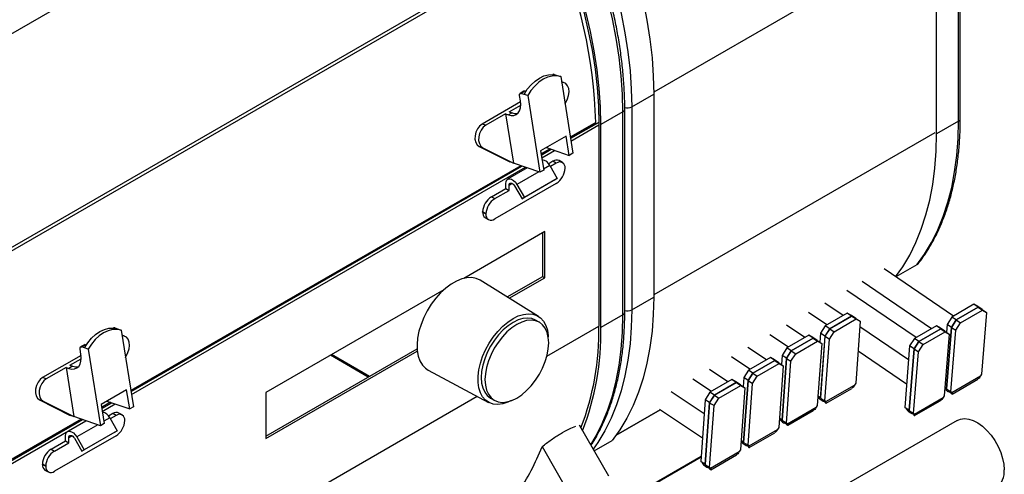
# Model space of a CAD drawing. Header units: millimetres. Extents: x 12 to 1764, y -1111 to 524.
# Tile 11 of 15: x 1397 to 1714, y -637 to -490. Entities that reach past the tile are written whole.
import ezdxf

# ---------------------------------------------------------------- set-up
doc = ezdxf.new("R2010")
doc.units = ezdxf.units.MM

msp = doc.modelspace()

# ---------------------------------------------------------------- linework, layer by layer
at = {"color": 7, "linetype": 'Continuous', "lineweight": 25}
for p, q in [((1360.57, -514.19), (1492.8, -437.86)), ((1698.94, -522.98), (1698.94, -457.65)), ((1699.53, -522.16), (1699.53, -456.84)), ((1691.87, -527.06), (1691.87, -461.74)), ((1377.65, -573.14), (1568.57, -462.93)), ((1569.08, -463.8), (1378.16, -574.02)), ((1568.5, -507.91), (1568.42, -507.95)), ((1568.85, -507.9), (1569.76, -508.2)), ((1569.76, -508.2), (1570.93, -508.61)), ((1570.93, -508.61), (1574.87, -533.29)), ((1572.04, -510.56), (1571.2, -510.28)), ((1557.98, -516.42), (1557.7, -514.66)), ((1559.09, -513.34), (1557.89, -514.03)), ((1559.45, -513.32), (1558.25, -514.02)), ((1559.15, -514.33), (1558.25, -514.02)), ((1560.33, -514.73), (1559.15, -514.33)), ((1559.7, -513.41), (1559.45, -513.32)), ((1560.33, -514.73), (1564.26, -539.41)), ((1572.34, -517.42), (1573.09, -515.79)), ((1593.8, -518.35), (1600.87, -514.27)), ((1600.87, -514.27), (1600.87, -579.59)), ((1558.02, -516.76), (1545.67, -523.89)), ((1554.41, -519.93), (1558.07, -517.81)), ((1591.55, -584.49), (1591.55, -519.17)), ((1593.8, -518.35), (1593.8, -583.68)), ((1553.21, -520.62), (1546.84, -524.29)), ((1553.21, -520.62), (1555.74, -536.48)), ((1553.21, -520.62), (1554.11, -520.93)), ((1555.31, -520.23), (1554.11, -520.93)), ((1554.41, -519.93), (1555.31, -520.23)), ((1590.97, -519.99), (1583.9, -524.07)), ((1590.97, -585.31), (1590.97, -519.99)), ((1546.84, -524.29), (1545.67, -523.89)), ((1574.09, -528.42), (1582.03, -523.83)), ((1583.19, -523.33), (1574.11, -528.57)), ((1583.19, -523.66), (1583.19, -588.98)), ((1583.9, -589.39), (1583.9, -524.07)), ((1698.94, -522.98), (1691.87, -527.06)), ((1572.68, -527.81), (1564.48, -532.55)), ((1573.66, -533.98), (1572.68, -527.81)), ((1545.87, -531.5), (1544.69, -531.1)), ((1544.69, -531.1), (1554.56, -536.08)), ((1545.87, -531.5), (1555.74, -536.48)), ((1564.69, -533.85), (1567.89, -532)), ((1566.35, -531.47), (1573.66, -533.98)), ((1564.48, -532.55), (1565.46, -538.72)), ((1574.87, -533.29), (1573.66, -533.98)), ((1432.67, -610.06), (1558.48, -537.43)), ((1560.16, -538), (1553.87, -541.64)), ((1555.74, -536.48), (1554.56, -536.08)), ((1564.26, -539.41), (1555.74, -536.48)), ((1568.46, -535.86), (1567.08, -536.66)), ((1567.47, -537.25), (1569.85, -541.37)), ((1569.52, -536.48), (1567.65, -537.55)), ((1569.52, -536.48), (1568.46, -535.86)), ((1571.51, -536.28), (1570.45, -535.67)), ((1572.34, -538.11), (1572.34, -538.12)), ((1569.85, -541.37), (1559.25, -547.49)), ((1565.46, -538.72), (1564.26, -539.41)), ((1569.1, -541.8), (1569.85, -541.37)), ((1548.64, -547.3), (1553.25, -544.64)), ((1569.52, -543.01), (1549.7, -554.45)), ((1553.25, -544.64), (1553.25, -543.01)), ((1553.25, -544.64), (1554.31, -545.26)), ((1554.31, -545.26), (1554.31, -543.62)), ((1556.12, -543.8), (1558.5, -547.92)), ((1556.87, -543.37), (1559.25, -547.49)), ((1569.1, -541.8), (1558.5, -547.92)), ((1548.64, -547.3), (1549.7, -547.91)), ((1549.7, -547.91), (1554.31, -545.26)), ((1558.5, -547.92), (1559.25, -547.49)), ((1546.88, -552.8), (1545.82, -552.19)), ((1545.82, -552.21), (1545.82, -552.19)), ((1545.82, -552.21), (1546.88, -552.82)), ((1546.65, -554.03), (1547.71, -554.64)), ((1546.88, -552.8), (1546.88, -552.82)), ((1565.87, -558.51), (1539.76, -573.58)), ((1565.16, -572.96), (1565.16, -558.92)), ((1565.87, -573.37), (1565.87, -558.51)), ((1685.58, -569.23), (1678.83, -573.13)), ((1553.7, -579.58), (1565.16, -572.96)), ((1554.38, -580), (1565.87, -573.37)), ((1565.16, -572.96), (1565.87, -573.37)), ((1697.34, -585.71), (1675.01, -570.53)), ((1678.05, -572.6), (1678.08, -572.58)), ((1563.76, -585.82), (1545.03, -574.19)), ((1690.26, -589.79), (1667.94, -574.61)), ((1533.29, -577.32), (1476.06, -610.35)), ((1593.8, -583.68), (1600.87, -579.59)), ((1685.32, -592.65), (1662.99, -577.47)), ((1661.81, -585.56), (1655.92, -581.55)), ((1703.86, -581.94), (1696.79, -586.03)), ((1705.27, -582.9), (1698.19, -586.98)), ((1698.21, -586.99), (1705.28, -582.91)), ((1705.27, -582.9), (1703.86, -581.94)), ((1705.15, -582.68), (1703.86, -581.94)), ((1706.55, -583.64), (1705.15, -582.68)), ((1706.55, -583.64), (1705.27, -582.9)), ((1705.28, -582.91), (1706.69, -583.87)), ((1705.28, -582.91), (1706.57, -583.65)), ((1590.97, -585.31), (1583.9, -589.39)), ((1656.59, -588.57), (1650.63, -584.58)), ((1663.16, -584.78), (1656.09, -588.86)), ((1664.57, -585.72), (1657.5, -589.8)), ((1657.52, -589.81), (1664.59, -585.73)), ((1664.57, -585.72), (1663.16, -584.78)), ((1664.47, -585.53), (1663.16, -584.78)), ((1665.88, -586.47), (1664.47, -585.53)), ((1665.88, -586.47), (1664.57, -585.72)), ((1664.59, -585.73), (1666, -586.67)), ((1664.59, -585.73), (1665.89, -586.48)), ((1696.79, -586.03), (1695.25, -588.4)), ((1698.19, -586.98), (1696.79, -586.03)), ((1699.62, -587.95), (1706.69, -583.87)), ((1707.98, -584.61), (1706.38, -604.43)), ((1706.55, -583.64), (1706.55, -583.64)), ((1706.57, -583.65), (1707.98, -584.61)), ((1706.69, -583.87), (1707.98, -584.61)), ((1564.06, -587.73), (1562.86, -587.03)), ((1649.52, -592.65), (1643.56, -588.66)), ((1656.09, -588.86), (1654.57, -591.24)), ((1657.5, -589.8), (1656.09, -588.86)), ((1658.93, -590.76), (1666, -586.67)), ((1667.3, -587.42), (1665.87, -607.35)), ((1665.88, -586.47), (1665.88, -586.47)), ((1665.89, -586.48), (1667.3, -587.42)), ((1666, -586.67), (1667.3, -587.42)), ((1682.86, -599.87), (1667.17, -589.2)), ((1691.84, -588.88), (1684.76, -592.97)), ((1693.24, -589.84), (1691.84, -588.88)), ((1693.12, -589.62), (1691.84, -588.88)), ((1695.25, -588.4), (1695.04, -590.93)), ((1696.65, -589.36), (1695.25, -588.4)), ((1698.19, -586.98), (1696.65, -589.36)), ((1696.67, -589.36), (1698.21, -586.99)), ((1698.08, -590.32), (1699.62, -587.95)), ((1698.21, -586.99), (1699.62, -587.95)), ((1427.07, -589.55), (1427, -589.59)), ((1427.43, -589.54), (1428.33, -589.85)), ((1428.33, -589.85), (1429.51, -590.25)), ((1429.51, -590.25), (1433.45, -614.93)), ((1430.62, -592.21), (1429.78, -591.92)), ((1644.22, -595.72), (1638.26, -591.73)), ((1650.79, -591.92), (1643.72, -596)), ((1652.2, -592.87), (1650.79, -591.92)), ((1652.09, -592.67), (1650.79, -591.92)), ((1654.57, -591.24), (1654.36, -594.18)), ((1655.98, -592.18), (1654.55, -612.11)), ((1654.56, -612.12), (1655.99, -592.19)), ((1655.98, -592.18), (1654.57, -591.24)), ((1657.5, -589.8), (1655.98, -592.18)), ((1655.99, -592.19), (1657.52, -589.81)), ((1655.99, -592.19), (1657.4, -593.14)), ((1657.4, -593.14), (1658.93, -590.76)), ((1657.52, -589.81), (1658.93, -590.76)), ((1693.24, -589.84), (1686.17, -593.92)), ((1686.19, -593.93), (1693.26, -589.85)), ((1687.6, -594.89), (1694.67, -590.81)), ((1694.53, -590.58), (1693.12, -589.62)), ((1694.53, -590.58), (1693.24, -589.84)), ((1693.26, -589.85), (1694.67, -590.81)), ((1693.26, -589.85), (1694.55, -590.59)), ((1695.96, -591.55), (1694.36, -611.37)), ((1694.53, -590.58), (1694.53, -590.58)), ((1694.55, -590.59), (1695.96, -591.55)), ((1694.67, -590.81), (1695.96, -591.55)), ((1696.65, -589.36), (1695.06, -609.17)), ((1695.07, -609.18), (1696.67, -589.36)), ((1696.48, -610.14), (1698.08, -590.32)), ((1696.67, -589.36), (1698.08, -590.32)), ((1417.67, -594.98), (1416.47, -595.67)), ((1418.03, -594.96), (1416.83, -595.66)), ((1418.28, -595.05), (1418.03, -594.96)), ((1652.2, -592.87), (1645.13, -596.95)), ((1645.14, -596.96), (1652.21, -592.88)), ((1646.55, -597.9), (1653.62, -593.82)), ((1653.5, -593.61), (1652.09, -592.67)), ((1653.5, -593.61), (1652.2, -592.87)), ((1652.21, -592.88), (1653.62, -593.82)), ((1652.21, -592.88), (1653.52, -593.62)), ((1653.5, -593.61), (1653.5, -593.61)), ((1654.93, -594.57), (1653.5, -614.5)), ((1653.52, -593.62), (1654.93, -594.57)), ((1653.62, -593.82), (1654.93, -594.57)), ((1655.97, -613.07), (1657.4, -593.14)), ((1683.23, -595.34), (1681.63, -615.16)), ((1684.76, -592.97), (1683.23, -595.34)), ((1684.63, -596.29), (1683.23, -595.34)), ((1686.17, -593.92), (1684.63, -596.29)), ((1684.65, -596.3), (1686.19, -593.93)), ((1686.17, -593.92), (1684.76, -592.97)), ((1686.06, -597.26), (1687.6, -594.89)), ((1686.19, -593.93), (1687.6, -594.89)), ((1416.6, -598.4), (1404.24, -605.53)), ((1416.55, -598.07), (1416.27, -596.3)), ((1417.73, -595.97), (1416.83, -595.66)), ((1418.91, -596.37), (1417.73, -595.97)), ((1418.91, -596.37), (1422.84, -621.05)), ((1430.92, -599.06), (1431.67, -597.43)), ((1476.06, -624.39), (1524.73, -596.3)), ((1476.06, -625.21), (1524.8, -597.07)), ((1509.02, -605.37), (1496.86, -598.35)), ((1637.15, -599.8), (1631.19, -595.81)), ((1642.19, -598.38), (1641.98, -601.33)), ((1643.72, -596), (1642.19, -598.38)), ((1643.6, -599.33), (1642.19, -598.38)), ((1645.13, -596.95), (1643.6, -599.33)), ((1643.62, -599.34), (1645.14, -596.96)), ((1645.13, -596.95), (1643.72, -596)), ((1645.03, -600.28), (1646.55, -597.9)), ((1645.14, -596.96), (1646.55, -597.9)), ((1682.24, -607.64), (1666.61, -597.02)), ((1684.63, -596.29), (1683.04, -616.11)), ((1683.05, -616.12), (1684.65, -596.3)), ((1684.46, -617.08), (1686.06, -597.26)), ((1684.65, -596.3), (1686.06, -597.26)), ((1413.89, -601.88), (1412.69, -602.57)), ((1412.99, -601.57), (1416.65, -599.45)), ((1412.99, -601.57), (1413.89, -601.88)), ((1631.84, -602.86), (1625.88, -598.87)), ((1638.42, -599.07), (1631.34, -603.15)), ((1639.83, -600.01), (1632.75, -604.09)), ((1632.77, -604.1), (1639.84, -600.02)), ((1634.18, -605.04), (1641.25, -600.96)), ((1639.83, -600.01), (1638.42, -599.07)), ((1639.72, -599.81), (1638.42, -599.07)), ((1641.13, -600.76), (1639.72, -599.81)), ((1641.13, -600.76), (1639.83, -600.01)), ((1639.84, -600.02), (1641.25, -600.96)), ((1639.84, -600.02), (1641.14, -600.77)), ((1642.55, -601.71), (1641.12, -621.64)), ((1641.13, -600.76), (1641.13, -600.76)), ((1641.14, -600.77), (1642.55, -601.71)), ((1641.25, -600.96), (1642.55, -601.71)), ((1643.6, -599.33), (1642.17, -619.26)), ((1642.19, -619.27), (1643.62, -599.34)), ((1643.6, -620.21), (1645.03, -600.28)), ((1643.62, -599.34), (1645.03, -600.28)), ((1411.79, -602.26), (1405.42, -605.93)), ((1411.79, -602.26), (1414.31, -618.12)), ((1411.79, -602.26), (1412.69, -602.57)), ((1528.32, -603.13), (1547.76, -613.53)), ((1624.77, -606.94), (1618.81, -602.95)), ((1631.34, -603.15), (1629.82, -605.53)), ((1632.75, -604.09), (1631.23, -606.47)), ((1631.24, -606.48), (1632.77, -604.1)), ((1632.75, -604.09), (1631.34, -603.15)), ((1632.65, -607.42), (1634.18, -605.04)), ((1632.77, -604.1), (1634.18, -605.04)), ((1696.8, -610.33), (1706, -605.02)), ((1706.38, -604.43), (1706, -605.02)), ((1405.42, -605.93), (1404.24, -605.53)), ((1619.47, -610), (1613.51, -606.01)), ((1626.04, -606.21), (1618.97, -610.29)), ((1627.45, -607.15), (1620.38, -611.23)), ((1620.39, -611.24), (1627.47, -607.16)), ((1621.8, -612.19), (1628.88, -608.11)), ((1627.45, -607.15), (1626.04, -606.21)), ((1627.34, -606.96), (1626.04, -606.21)), ((1628.75, -607.9), (1627.34, -606.96)), ((1628.75, -607.9), (1627.45, -607.15)), ((1627.47, -607.16), (1628.88, -608.11)), ((1627.47, -607.16), (1628.77, -607.91)), ((1628.75, -607.9), (1628.75, -607.9)), ((1628.77, -607.91), (1630.18, -608.85)), ((1628.88, -608.11), (1630.18, -608.85)), ((1629.82, -605.53), (1629.61, -608.47)), ((1631.23, -606.47), (1629.8, -626.4)), ((1629.81, -626.41), (1631.24, -606.48)), ((1631.23, -606.47), (1629.82, -605.53)), ((1631.22, -627.35), (1632.65, -607.42)), ((1631.24, -606.48), (1632.65, -607.42)), ((1656.3, -613.25), (1665.49, -607.95)), ((1665.87, -607.35), (1665.49, -607.95)), ((1696.86, -610.83), (1705.12, -606.07)), ((1431.26, -609.45), (1423.06, -614.19)), ((1432.24, -615.62), (1431.26, -609.45)), ((1476.06, -610.35), (1476.06, -625.21)), ((1617.12, -617.24), (1606.44, -610.1)), ((1618.97, -610.29), (1617.44, -612.67)), ((1620.38, -611.23), (1618.85, -613.61)), ((1618.87, -613.62), (1620.39, -611.24)), ((1620.38, -611.23), (1618.97, -610.29)), ((1620.39, -611.24), (1621.8, -612.19)), ((1630.18, -608.85), (1628.75, -628.78)), ((1656.36, -613.77), (1664.6, -609.01)), ((1694.36, -611.37), (1693.98, -611.96)), ((1695.06, -609.17), (1694.56, -608.84)), ((1695.06, -609.17), (1695.07, -609.18)), ((1695.07, -609.18), (1696.48, -610.14)), ((1696.32, -610.31), (1696.34, -610.13)), ((1696.8, -610.33), (1696.48, -610.14)), ((1404.45, -613.14), (1403.27, -612.74)), ((1403.27, -612.74), (1413.14, -617.72)), ((1404.45, -613.14), (1414.31, -618.12)), ((1423.06, -614.19), (1424.04, -620.36)), ((1423.26, -615.49), (1426.47, -613.64)), ((1424.92, -613.11), (1432.24, -615.62)), ((1548.36, -612.15), (1549.57, -612.84)), ((1617.44, -612.67), (1616.01, -632.6)), ((1618.85, -613.61), (1617.42, -633.54)), ((1618.85, -613.61), (1617.44, -612.67)), ((1617.44, -633.55), (1618.87, -613.62)), ((1618.85, -634.5), (1620.28, -614.57)), ((1618.87, -613.62), (1620.28, -614.57)), ((1620.28, -614.57), (1621.8, -612.19)), ((1653.5, -614.5), (1653.11, -615.09)), ((1654.55, -612.11), (1653.71, -611.55)), ((1654.55, -612.11), (1654.56, -612.12)), ((1654.56, -612.12), (1655.97, -613.07)), ((1655.83, -613.26), (1655.84, -613.08)), ((1656.3, -613.25), (1655.97, -613.07)), ((1684.78, -617.27), (1693.98, -611.96)), ((1684.84, -617.77), (1693.09, -613.01)), ((1414.31, -618.12), (1413.14, -617.72)), ((1426.79, -617.15), (1425.41, -617.94)), ((1427.85, -617.76), (1425.99, -618.84)), ((1427.85, -617.76), (1426.79, -617.15)), ((1429.85, -617.56), (1428.79, -616.95)), ((1433.45, -614.93), (1432.24, -615.62)), ((1588.79, -624.12), (1602.95, -615.95)), ((1616.56, -625.06), (1602.71, -615.79)), ((1643.92, -620.4), (1653.11, -615.09)), ((1643.99, -620.91), (1652.23, -616.16)), ((1683.04, -616.11), (1681.63, -615.16)), ((1683.04, -616.11), (1683.05, -616.12)), ((1683.05, -616.12), (1684.46, -617.08)), ((1684.3, -617.25), (1684.32, -617.07)), ((1684.78, -617.27), (1684.46, -617.08)), ((1391.11, -634.05), (1417.06, -619.07)), ((1418.2, -619.46), (1412.2, -622.92)), ((1422.84, -621.05), (1414.31, -618.12)), ((1424.04, -620.36), (1422.84, -621.05)), ((1425.81, -618.53), (1428.19, -622.65)), ((1430.67, -619.39), (1430.67, -619.41)), ((1586.44, -637.28), (1576.96, -620.86)), ((1698.56, -619.32), (1604.98, -673.34)), ((1642.17, -619.26), (1641.33, -618.7)), ((1642.17, -619.26), (1642.19, -619.27)), ((1642.19, -619.27), (1643.6, -620.21)), ((1643.45, -620.41), (1643.47, -620.22)), ((1643.92, -620.4), (1643.6, -620.21)), ((1427.44, -623.08), (1416.83, -629.21)), ((1428.19, -622.65), (1417.58, -628.77)), ((1427.44, -623.08), (1428.19, -622.65)), ((1631.55, -627.54), (1640.74, -622.23)), ((1631.61, -628.06), (1639.85, -623.3)), ((1641.12, -621.64), (1640.74, -622.23)), ((1406.98, -628.59), (1411.58, -625.93)), ((1427.85, -624.29), (1408.04, -635.73)), ((1408.04, -629.2), (1412.64, -626.54)), ((1411.58, -625.93), (1411.58, -624.29)), ((1411.58, -625.93), (1412.64, -626.54)), ((1412.64, -626.54), (1412.64, -624.91)), ((1414.45, -625.09), (1416.83, -629.21)), ((1415.2, -624.65), (1417.58, -628.77)), ((1581.76, -629.16), (1587.5, -625.85)), ((1629.8, -626.4), (1628.96, -625.84)), ((1629.8, -626.4), (1629.81, -626.41)), ((1629.81, -626.41), (1631.22, -627.35)), ((1631.08, -627.55), (1631.1, -627.27)), ((1406.98, -628.59), (1408.04, -629.2)), ((1416.83, -629.21), (1417.58, -628.77)), ((1564.94, -627.79), (1574.42, -644.22)), ((1619.17, -634.68), (1628.37, -629.38)), ((1619.24, -635.2), (1627.48, -630.45)), ((1628.75, -628.78), (1628.37, -629.38)), ((1631.55, -627.54), (1631.22, -627.35)), ((1405.22, -634.08), (1404.16, -633.47)), ((1404.16, -633.49), (1404.16, -633.47)), ((1404.16, -633.49), (1405.22, -634.1)), ((1583.81, -649.74), (1616.12, -631.09)), ((1617.42, -633.54), (1616.01, -632.6)), ((1617.42, -633.54), (1617.44, -633.55)), ((1617.44, -633.55), (1618.85, -634.5)), ((1404.98, -635.31), (1406.04, -635.93)), ((1405.22, -634.08), (1405.22, -634.1)), ((1618.7, -634.69), (1618.72, -634.41)), ((1619.17, -634.68), (1618.85, -634.5))]:
    msp.add_line(p, q, dxfattribs=at)
at = {"color": 8, "linetype": 'Continuous', "lineweight": 25}
for p, q in [((1691.31, -461.41), (1600.87, -513.62)), ((1568.85, -507.9), (1568.71, -507.98)), ((1582.24, -523.36), (1574.04, -528.09)), ((1574.24, -529.34), (1583.19, -524.17)), ((1691.31, -526.73), (1600.87, -578.94)), ((1567.5, -531.87), (1564.63, -533.52)), ((1564.83, -534.77), (1568.99, -532.37)), ((1558.1, -537.29), (1432.62, -609.73)), ((1432.82, -610.98), (1559.58, -537.8)), ((1567.47, -537.25), (1565.42, -538.43)), ((1563.93, -539.3), (1556.87, -543.37)), ((1555.37, -543.01), (1554.31, -543.62)), ((1678.18, -572.49), (1678.02, -572.58)), ((1566.49, -598.62), (1583.19, -588.98)), ((1427.43, -589.54), (1427.28, -589.62)), ((1509.38, -605.16), (1497.21, -598.14)), ((1409.65, -689.17), (1544.08, -611.56)), ((1426.08, -613.51), (1423.21, -615.16)), ((1423.41, -616.41), (1427.56, -614.02)), ((1602.92, -615.93), (1588.83, -624.07)), ((1344.19, -662.15), (1418.16, -619.44)), ((1416.68, -618.94), (1391.32, -633.57)), ((1421.96, -620.75), (1415.2, -624.65)), ((1425.81, -618.53), (1423.92, -619.62)), ((1413.7, -624.29), (1412.64, -624.91)), ((1583.71, -649.57), (1616.14, -630.85))]:
    msp.add_line(p, q, dxfattribs=at)
at = {"color": 7, "linetype": 'Continuous', "lineweight": 25, "flags": 128}
for points in [[(1587.5, -452.58), (1589.99, -458.93), (1592.23, -465.28), (1594.23, -471.63), (1595.98, -477.96), (1597.46, -484.24), (1598.68, -490.45), (1599.64, -496.58), (1600.32, -502.6), (1600.73, -508.51), (1600.87, -514.27)], [(1590.97, -519.99), (1590.83, -514.22), (1590.42, -508.32), (1589.74, -502.29), (1588.78, -496.17), (1587.56, -489.95), (1586.08, -483.67), (1584.33, -477.35), (1582.33, -471), (1580.09, -464.64), (1577.6, -458.3)], [(1580.43, -456.67), (1582.92, -463.01), (1585.16, -469.37), (1587.16, -475.72), (1588.9, -482.04), (1590.39, -488.32), (1591.61, -494.53), (1592.57, -500.66), (1593.25, -506.69), (1593.66, -512.59), (1593.8, -518.35)], [(1583.9, -524.07), (1583.76, -518.3), (1583.35, -512.4), (1582.67, -506.38), (1581.71, -500.25), (1580.49, -494.03), (1579, -487.76), (1577.26, -481.43), (1575.26, -475.08), (1573.02, -468.72), (1570.53, -462.38)], [(1570.02, -462.68), (1572.47, -468.95), (1574.68, -475.23), (1576.65, -481.51), (1578.37, -487.76), (1579.83, -493.97), (1581.04, -500.11), (1581.98, -506.17), (1582.65, -512.13), (1583.06, -517.96), (1583.19, -523.66)], [(1559.15, -514.33), (1560.2, -512.69), (1561.4, -511.24), (1562.71, -510.02), (1564.1, -509.06), (1565.54, -508.39), (1566.99, -508.01), (1568.4, -507.95), (1569.76, -508.2)], [(1570.93, -508.61), (1569.58, -508.36), (1568.16, -508.42), (1566.72, -508.79), (1565.28, -509.47), (1563.89, -510.43), (1562.57, -511.65), (1561.38, -513.09), (1560.33, -514.73)], [(1573.09, -515.79), (1573.48, -514.67), (1573.62, -513.52), (1573.51, -512.44), (1573.16, -511.53), (1572.59, -510.87), (1571.86, -510.51), (1571.23, -510.47)], [(1554.11, -520.93), (1555.04, -521.13), (1555.89, -521.1), (1556.64, -520.81), (1557.25, -520.3), (1557.71, -519.57), (1557.98, -518.66), (1558.07, -517.6), (1557.98, -516.42)], [(1557.7, -514.66), (1557.68, -514.49), (1557.69, -514.34), (1557.73, -514.21), (1557.8, -514.11), (1557.89, -514.03), (1557.99, -513.99), (1558.12, -513.99), (1558.25, -514.02)], [(1545.67, -523.89), (1544.86, -524.52), (1544.17, -525.41), (1543.67, -526.48), (1543.39, -527.63), (1543.36, -528.76), (1543.59, -529.77), (1544.04, -530.57), (1544.69, -531.1)], [(1546.84, -524.29), (1546.04, -524.93), (1545.35, -525.82), (1544.85, -526.88), (1544.57, -528.03), (1544.54, -529.16), (1544.77, -530.17), (1545.22, -530.98), (1545.87, -531.5)], [(1685.58, -569.23), (1688.06, -565.76), (1690.31, -561.99), (1692.31, -557.95), (1694.05, -553.64), (1695.54, -549.08), (1696.76, -544.27), (1697.71, -539.25), (1698.4, -534.01), (1698.81, -528.58), (1698.94, -522.98)], [(1678.71, -573.05), (1680.99, -569.84), (1683.24, -566.08), (1685.24, -562.03), (1686.98, -557.72), (1688.47, -553.16), (1689.69, -548.36), (1690.64, -543.33), (1691.32, -538.09), (1691.74, -532.66), (1691.87, -527.06)], [(1553.25, -543.01), (1553.34, -542.35), (1553.6, -541.86), (1554.02, -541.57), (1554.55, -541.5), (1555.16, -541.68), (1555.78, -542.07), (1556.37, -542.65), (1556.87, -543.37)], [(1554.31, -543.62), (1554.35, -543.3), (1554.48, -543.05), (1554.69, -542.9), (1554.96, -542.87), (1555.26, -542.96), (1555.57, -543.15), (1555.87, -543.44), (1556.12, -543.8)], [(1545.03, -574.19), (1545.03, -574.19), (1543.74, -573.6), (1542.3, -573.34), (1540.74, -573.39), (1539.09, -573.77), (1537.38, -574.47), (1535.66, -575.46), (1533.95, -576.74), (1532.3, -578.26), (1530.74, -580.01), (1529.3, -581.94), (1528.02, -584.01), (1526.91, -586.18), (1526.02, -588.4), (1525.34, -590.62), (1524.9, -592.8), (1524.72, -594.89), (1524.78, -596.84), (1525.09, -598.62), (1525.65, -600.18), (1526.44, -601.5), (1527.44, -602.54), (1528.32, -603.13)], [(1600.87, -579.59), (1600.73, -585.2), (1600.32, -590.63), (1599.64, -595.86), (1598.68, -600.89), (1597.46, -605.69), (1595.98, -610.26), (1594.23, -614.57), (1592.23, -618.61), (1589.99, -622.37), (1587.5, -625.85)], [(1555.61, -586.53), (1557.3, -585.7), (1558.95, -585.18), (1560.52, -584.99), (1561.99, -585.12), (1563.31, -585.57), (1564.46, -586.34), (1565.41, -587.4), (1566.14, -588.74), (1566.64, -590.32), (1566.9, -592.1), (1566.91, -592.4)], [(1555.03, -612.97), (1553.93, -613.48), (1552.28, -614), (1550.7, -614.2), (1549.24, -614.06), (1547.92, -613.61), (1546.77, -612.84), (1545.82, -611.78), (1545.08, -610.44), (1544.58, -608.87), (1544.33, -607.08), (1544.33, -605.13), (1544.58, -603.05), (1545.08, -600.9), (1545.82, -598.71), (1546.77, -596.55), (1547.92, -594.46), (1549.24, -592.48), (1550.7, -590.65), (1552.28, -589.03), (1553.93, -587.65), (1555.61, -586.53)], [(1562.86, -587.03), (1561.64, -586.53), (1560.27, -586.35), (1558.78, -586.5), (1557.22, -586.97), (1555.61, -587.75), (1554.01, -588.82), (1552.44, -590.16), (1550.96, -591.73), (1549.59, -593.49), (1548.36, -595.4), (1547.32, -597.42), (1546.48, -599.49), (1545.86, -601.56), (1545.49, -603.58), (1545.36, -605.51), (1545.49, -607.29), (1545.86, -608.88), (1546.48, -610.24), (1547.32, -611.34), (1548.36, -612.15), (1548.36, -612.15)], [(1556.82, -612.12), (1558.42, -611.05), (1559.98, -609.72), (1561.47, -608.15), (1562.84, -606.38), (1564.07, -604.47), (1565.11, -602.46), (1565.95, -600.39), (1566.57, -598.31), (1566.94, -596.29), (1567.07, -594.37), (1566.94, -592.59), (1566.57, -591), (1565.95, -589.64), (1565.11, -588.54), (1564.07, -587.73), (1562.84, -587.23), (1561.47, -587.05), (1559.98, -587.2), (1558.42, -587.66), (1556.82, -588.44), (1555.21, -589.52), (1553.65, -590.85), (1552.16, -592.42), (1550.79, -594.19), (1549.57, -596.1), (1548.52, -598.11), (1547.68, -600.18), (1547.06, -602.26), (1546.69, -604.28), (1546.56, -606.2), (1546.69, -607.98), (1547.06, -609.57), (1547.68, -610.93), (1548.52, -612.03), (1549.57, -612.84), (1550.79, -613.34), (1552.16, -613.52), (1553.65, -613.37), (1555.21, -612.9), (1556.82, -612.12)], [(1417.73, -595.97), (1418.78, -594.33), (1419.97, -592.88), (1421.29, -591.66), (1422.68, -590.7), (1424.12, -590.03), (1425.56, -589.66), (1426.98, -589.59), (1428.33, -589.85)], [(1429.51, -590.25), (1428.16, -590), (1426.74, -590.06), (1425.3, -590.43), (1423.86, -591.11), (1422.46, -592.07), (1421.15, -593.29), (1419.96, -594.73), (1418.91, -596.37)], [(1431.67, -597.43), (1432.06, -596.31), (1432.2, -595.16), (1432.09, -594.08), (1431.74, -593.17), (1431.17, -592.51), (1430.44, -592.15), (1429.81, -592.11)], [(1416.27, -596.3), (1416.26, -596.13), (1416.27, -595.98), (1416.31, -595.85), (1416.38, -595.75), (1416.47, -595.68), (1416.57, -595.63), (1416.69, -595.63), (1416.83, -595.66)], [(1412.69, -602.57), (1413.61, -602.78), (1414.47, -602.74), (1415.22, -602.45), (1415.83, -601.94), (1416.28, -601.21), (1416.56, -600.3), (1416.65, -599.24), (1416.55, -598.07)], [(1404.24, -605.53), (1403.44, -606.16), (1402.75, -607.05), (1402.25, -608.12), (1401.97, -609.27), (1401.94, -610.4), (1402.17, -611.41), (1402.62, -612.21), (1403.27, -612.74)], [(1405.42, -605.93), (1404.62, -606.57), (1403.93, -607.46), (1403.43, -608.53), (1403.15, -609.67), (1403.12, -610.8), (1403.34, -611.82), (1403.8, -612.62), (1404.45, -613.14)], [(1698.56, -619.32), (1699.56, -618.9), (1700.83, -618.73), (1702.22, -618.89), (1703.69, -619.37), (1705.19, -620.16), (1706.67, -621.24), (1708.11, -622.57), (1709.45, -624.13), (1710.65, -625.85), (1711.69, -627.7), (1712.53, -629.62), (1713.15, -631.55), (1713.52, -633.45), (1713.65, -635.24)], [(1411.58, -624.29), (1411.67, -623.64), (1411.94, -623.14), (1412.36, -622.85), (1412.89, -622.79), (1413.5, -622.96), (1414.12, -623.36), (1414.7, -623.94), (1415.2, -624.65)], [(1412.64, -624.91), (1412.69, -624.58), (1412.82, -624.33), (1413.03, -624.18), (1413.3, -624.15), (1413.6, -624.24), (1413.91, -624.44), (1414.2, -624.73), (1414.45, -625.09)]]:
    msp.add_lwpolyline(points, dxfattribs=at)
at = {"color": 8, "linetype": 'Continuous', "lineweight": 25, "flags": 128}
for points in [[(1580.64, -627.23), (1582.33, -624.33), (1584.33, -620.28), (1586.08, -615.97), (1587.56, -611.41), (1588.78, -606.61), (1589.74, -601.58), (1590.42, -596.34), (1590.83, -590.91), (1590.97, -585.31)], [(1593.8, -583.68), (1593.66, -589.28), (1593.25, -594.71), (1592.57, -599.95), (1591.61, -604.97), (1590.39, -609.78), (1588.9, -614.34), (1587.16, -618.65), (1585.16, -622.69), (1582.92, -626.46), (1581.43, -628.6)]]:
    msp.add_lwpolyline(points, dxfattribs=at)
at = {"color": 7, "linetype": 'Continuous', "lineweight": 25}
for centre, radius, start, end in [((1416, -528.87), 166.33, 1.8984, 23.0269), ((1568.69, -508.29), 0.43, 67.6994, 117.1757), ((1559.29, -513.72), 0.43, 67.6994, 117.1757), ((1556.49, -517.22), 3.24, 248.627, 282.1812), ((1581.75, -523.43), 0.491, 304.3219, 8.23), ((1564.59, -538.51), 3.15, 23.6413, 83.7372), ((1569.62, -537.5), 2.01, 65.6932, 125.6177), ((1570.62, -537.83), 1.74, 350.7851, 129.204), ((1566.21, -537.84), 6.13, 302.605, 357.395), ((1551.95, -552.47), 6.13, 122.6048, 177.3952), ((1553.01, -553.08), 6.13, 122.6048, 177.3952), ((1547.75, -552.43), 1.94, 173.2128, 235.4737), ((1548.6, -553.1), 1.74, 170.7845, 309.2045), ((1498.07, -590.91), 85.15, 338.7991, 1.298), ((1427.27, -589.93), 0.43, 67.6994, 117.1757), ((1495.59, -590.88), 88.32, 338.9153, 0.9653), ((1417.87, -595.36), 0.43, 67.6994, 117.1757), ((1415.07, -598.86), 3.24, 248.627, 282.1812), ((1422.81, -619.9), 3.3, 24.4812, 78.7076), ((1427.96, -618.78), 2.01, 65.6925, 125.6178), ((1428.95, -619.11), 1.74, 350.7857, 129.2034), ((1424.55, -619.13), 6.13, 302.6054, 357.3947), ((1410.28, -633.75), 6.13, 122.6054, 177.3947), ((1411.34, -634.36), 6.13, 122.6054, 177.3947), ((1499.26, -602.45), 70.4, 325.239, 338.8968), ((1406.08, -633.72), 1.94, 173.2137, 235.4743), ((1406.94, -634.38), 1.74, 170.7857, 309.2035), ((1707.54, -635.93), 6.15, 304.9415, 6.3706)]:
    msp.add_arc(centre, radius, start, end, dxfattribs=at)
at = {"color": 8, "linetype": 'Continuous', "lineweight": 25}
for centre, radius, start, end in [((1590.55, -519.07), 1.01, 294.374, 354.2915), ((1592.37, -515.54), 3.15, 254.8425, 296.916), ((1698.53, -522.06), 1.01, 294.3756, 354.3034), ((1590.55, -584.39), 1.01, 294.3744, 354.3045), ((1592.37, -580.86), 3.15, 255.0206, 296.916)]:
    msp.add_arc(centre, radius, start, end, dxfattribs=at)
at = {"color": 7, "linetype": 'Continuous', "lineweight": 25}
for points, knots in [([(1591.55, -519.17), (1591.55, -518.26), (1591.53, -515.62), (1591.33, -511.16), (1590.87, -505.76), (1590.19, -500.27), (1589.29, -494.7), (1588.16, -489.07), (1586.83, -483.39), (1585.28, -477.68), (1583.52, -471.94), (1581.55, -466.2), (1579.8, -461.51), (1578.67, -458.75), (1578.32, -457.89)], [0, 0, 0, 0, 0.048048, 0.139215, 0.230372, 0.321516, 0.412643, 0.503752, 0.594843, 0.685918, 0.776976, 0.86802, 0.959052, 1, 1, 1, 1]), ([(1685.96, -568.89), (1686.32, -568.42), (1687.48, -566.92), (1689.28, -564.21), (1691.28, -560.7), (1693.07, -556.96), (1694.65, -553), (1696.01, -548.84), (1697.16, -544.48), (1698.09, -539.94), (1698.79, -535.22), (1699.27, -530.35), (1699.5, -525.98), (1699.52, -523.21), (1699.53, -522.16)], [0, 0, 0, 0, 0.041606, 0.131289, 0.221106, 0.31111, 0.401283, 0.491601, 0.582034, 0.672556, 0.763139, 0.853763, 0.944411, 1, 1, 1, 1]), ([(1685.95, -568.89), (1685.91, -568.94), (1685.81, -569.08), (1685.67, -569.17), (1685.58, -569.23)], [0, 0, 0, 0, 0.368646, 1, 1, 1, 1]), ([(1580.71, -627.35), (1580.9, -627.07), (1581.82, -625.7), (1583.29, -623.02), (1585.09, -619.3), (1586.67, -615.34), (1588.04, -611.17), (1589.19, -606.82), (1590.12, -602.27), (1590.82, -597.56), (1591.3, -592.68), (1591.52, -588.31), (1591.55, -585.54), (1591.55, -584.49)], [0, 0, 0, 0, 0.0256861, 0.126421, 0.2273663, 0.3285017, 0.4297986, 0.5312253, 0.6327505, 0.7343457, 0.8359865, 0.9376533, 1, 1, 1, 1]), ([(1706, -605.02), (1705.87, -605.27), (1705.66, -605.71), (1705.27, -605.94), (1705.1, -606.05)], [0, 0, 0, 0, 0.563113, 1, 1, 1, 1]), ([(1665.49, -607.95), (1665.37, -608.2), (1665.15, -608.64), (1664.76, -608.89), (1664.59, -608.99)], [0, 0, 0, 0, 0.555803, 1, 1, 1, 1]), ([(1694.54, -609.17), (1694.63, -609.28), (1694.89, -609.57), (1695.51, -610.02), (1696.05, -610.22), (1696.32, -610.31)], [0, 0, 0, 0, 0.215382, 0.607692, 1, 1, 1, 1]), ([(1696.32, -610.31), (1696.42, -610.47), (1696.62, -610.77), (1696.85, -610.88), (1696.96, -610.74), (1696.86, -610.47), (1696.8, -610.33)], [0, 0, 0, 0, 0.249999, 0.499996, 0.750002, 1, 1, 1, 1]), ([(1653.69, -611.72), (1653.73, -611.77), (1653.86, -612), (1654.31, -612.45), (1655.01, -612.97), (1655.55, -613.17), (1655.83, -613.26)], [0, 0, 0, 0, 0.089838, 0.393227, 0.696611, 1, 1, 1, 1]), ([(1655.83, -613.26), (1655.93, -613.42), (1656.12, -613.72), (1656.35, -613.82), (1656.45, -613.68), (1656.35, -613.39), (1656.3, -613.25)], [0, 0, 0, 0, 0.250003, 0.5, 0.750004, 1, 1, 1, 1]), ([(1693.98, -611.96), (1693.85, -612.21), (1693.64, -612.65), (1693.25, -612.88), (1693.08, -612.99)], [0, 0, 0, 0, 0.563121, 1, 1, 1, 1]), ([(1653.11, -615.09), (1652.99, -615.34), (1652.78, -615.79), (1652.38, -616.03), (1652.21, -616.14)], [0, 0, 0, 0, 0.5557954, 1, 1, 1, 1]), ([(1681.95, -615.34), (1682.05, -615.51), (1682.23, -615.85), (1682.78, -616.43), (1683.49, -616.96), (1684.03, -617.15), (1684.3, -617.25)], [0, 0, 0, 0, 0.2499975, 0.5000017, 0.7499977, 1, 1, 1, 1]), ([(1684.3, -617.25), (1684.4, -617.41), (1684.6, -617.71), (1684.83, -617.82), (1684.94, -617.68), (1684.83, -617.4), (1684.78, -617.27)], [0, 0, 0, 0, 0.250005, 0.5, 0.750004, 1, 1, 1, 1]), ([(1641.32, -618.87), (1641.35, -618.92), (1641.48, -619.14), (1641.94, -619.6), (1642.63, -620.12), (1643.18, -620.31), (1643.45, -620.41)], [0, 0, 0, 0, 0.0898385, 0.3932218, 0.6966174, 1, 1, 1, 1]), ([(1643.45, -620.41), (1643.55, -620.56), (1643.75, -620.86), (1643.98, -620.97), (1644.08, -620.82), (1643.97, -620.54), (1643.92, -620.4)], [0, 0, 0, 0, 0.249996, 0.5, 0.749996, 1, 1, 1, 1]), ([(1564.94, -627.79), (1565.93, -627.02), (1567.93, -625.46), (1570.85, -623.57), (1573.55, -622.09), (1575.11, -621.5), (1575.85, -621.23)], [0, 0, 0, 0, 0.254744, 0.516745, 0.77155, 1, 1, 1, 1]), ([(1640.74, -622.23), (1640.62, -622.48), (1640.4, -622.93), (1640.01, -623.17), (1639.84, -623.28)], [0, 0, 0, 0, 0.555786, 1, 1, 1, 1]), ([(1628.95, -626.01), (1628.98, -626.06), (1629.11, -626.28), (1629.56, -626.74), (1630.26, -627.26), (1630.81, -627.45), (1631.08, -627.55)], [0, 0, 0, 0, 0.0898385, 0.3932218, 0.6966174, 1, 1, 1, 1]), ([(1628.37, -629.38), (1628.24, -629.63), (1628.03, -630.07), (1627.64, -630.32), (1627.46, -630.43)], [0, 0, 0, 0, 0.555803, 1, 1, 1, 1]), ([(1631.08, -627.55), (1631.18, -627.7), (1631.38, -628.01), (1631.6, -628.11), (1631.7, -627.96), (1631.6, -627.68), (1631.55, -627.54)], [0, 0, 0, 0, 0.249996, 0.5, 0.749996, 1, 1, 1, 1]), ([(1616.34, -632.79), (1616.43, -632.96), (1616.62, -633.3), (1617.18, -633.88), (1617.89, -634.4), (1618.43, -634.6), (1618.7, -634.69)], [0, 0, 0, 0, 0.249997, 0.5, 0.749998, 1, 1, 1, 1]), ([(1618.7, -634.69), (1618.8, -634.85), (1619, -635.15), (1619.23, -635.25), (1619.33, -635.11), (1619.23, -634.82), (1619.17, -634.68)], [0, 0, 0, 0, 0.250003, 0.5, 0.750004, 1, 1, 1, 1])]:
    msp.add_open_spline(points, degree=3, knots=knots, dxfattribs=at)

doc.saveas('drawing.dxf')
